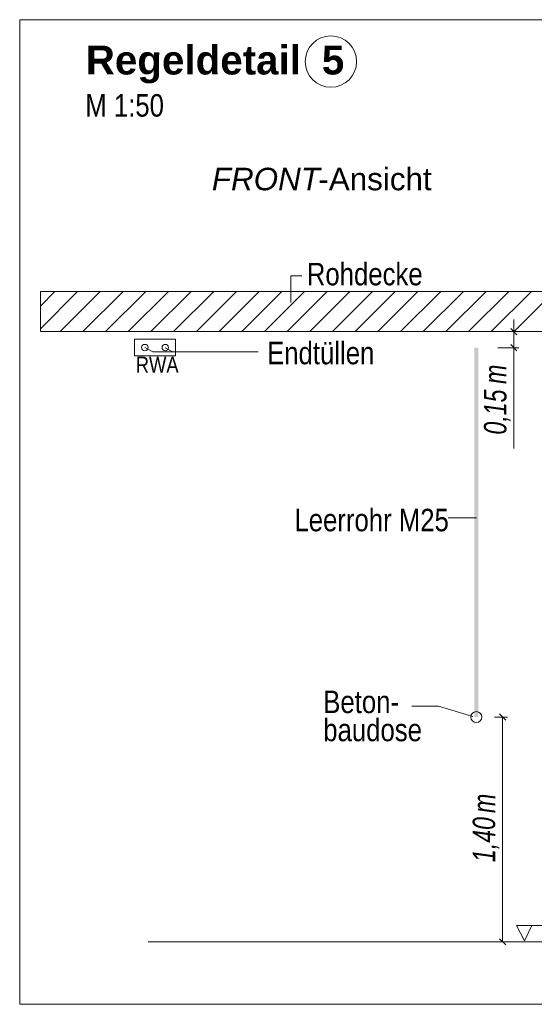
# Model space of a CAD drawing. Extents: x -500 to 300, y 62 to 1162.
# Tile 241 of 256: x 124 to 156, y 968 to 1029. Entities that reach past the tile are written whole.
import ezdxf
from ezdxf.lldxf.tags import DXFTag

# ---------------------------------------------------------------- set-up
doc = ezdxf.new("R2010")
doc.units = 0
doc.layers.get('0').update_dxf_attribs({"lineweight": 13})
for name, color, linetype, lineweight, true_color in [('E_Aussparung Bemaßung-A06G93S68I', 5, 'Continuous', 9, 0x0000ff), ('E_Betonbaudose', 1, 'Continuous', 13, 0xff0000), ('E_Detail_Beschriftung', 7, 'Continuous', 13, 0x009900), ('E_Detail_Wandschraffur', 7, 'Continuous', 5, 0xc0c0c0), ('E_FT_RWA', 7, 'Continuous', 13, 0xe26e0e), ('E_Leerrohr Beschriftung', 1, 'Continuous', 9, 0xff0000)]:
    doc.layers.add(name, color=color, linetype=linetype, lineweight=lineweight, true_color=true_color)
doc.layers.add('E_Detail_Linie_Text_Bem', color=7, linetype='Continuous', lineweight=13)
doc.styles.get("Standard").update_dxf_attribs({"font": 'ARIALN.TTF'})
tags = doc.linetypes.add('fein_strichliert', pattern=[4, 1, -2, 1]).pattern_tags.tags
tags[8:9] = [DXFTag(74, 4), DXFTag(75, 0), DXFTag(340, '0'), DXFTag(46, 0.0), DXFTag(50, 0.0), DXFTag(44, 0.0), DXFTag(45, 0.0)]
tags[6:7] = [DXFTag(74, 4), DXFTag(75, 0), DXFTag(340, '0'), DXFTag(46, 0.0), DXFTag(50, 0.0), DXFTag(44, 0.0), DXFTag(45, 0.0)]
tags[4:5] = [DXFTag(74, 4), DXFTag(75, 0), DXFTag(340, '0'), DXFTag(46, 0.0), DXFTag(50, 0.0), DXFTag(44, 0.0), DXFTag(45, 0.0)]
tags = doc.linetypes.add('fein_strichliert-A06G93S58I', pattern=[4, 1, -2, 1]).pattern_tags.tags
tags[8:9] = [DXFTag(74, 4), DXFTag(75, 0), DXFTag(340, '0'), DXFTag(46, 0.0), DXFTag(50, 0.0), DXFTag(44, 0.0), DXFTag(45, 0.0)]
tags[6:7] = [DXFTag(74, 4), DXFTag(75, 0), DXFTag(340, '0'), DXFTag(46, 0.0), DXFTag(50, 0.0), DXFTag(44, 0.0), DXFTag(45, 0.0)]
tags[4:5] = [DXFTag(74, 4), DXFTag(75, 0), DXFTag(340, '0'), DXFTag(46, 0.0), DXFTag(50, 0.0), DXFTag(44, 0.0), DXFTag(45, 0.0)]

# ---------------------------------------------------------------- blocks, each defined once
blk = doc.blocks.new('Referenz-A06G93SG8I')
at = {"layer": 'E_Aussparung Bemaßung-A06G93S68I', "linetype": 'Continuous', "ltscale": 0.13}
for p, q in [((154.485, 1010.512), (154.485, 1002.473)), ((154.294, 1009.939), (154.676, 1009.557)), ((154.785, 1009.748), (153.485, 1009.748)), ((154.785, 1008.748), (153.485, 1008.748)), ((154.294, 1008.939), (154.676, 1008.557)), ((154.085, 985.748), (153.285, 985.748)), ((153.976, 985.557), (153.594, 985.939)), ((153.785, 985.748), (153.785, 971.748)), ((153.976, 971.557), (153.594, 971.939)), ((154.085, 971.748), (153.285, 971.748))]:
    blk.add_line(p, q, dxfattribs=at)
at = {"layer": 'E_Betonbaudose', "linetype": 'Continuous', "ltscale": 0.13}
for centre, radius in [((131.483, 1008.758), 0.2), ((132.758, 1008.758), 0.2), ((152.144, 985.748), 0.34)]:
    blk.add_circle(centre, radius, dxfattribs=at)
at = {"layer": 'E_Detail_Linie_Text_Bem', "linetype": 'fein_strichliert-A06G93S58I', "ltscale": 0.65}
for p, q in [((186.453, 1029.175), (123.683, 1029.175)), ((123.683, 1029.175), (123.683, 967.858)), ((123.683, 967.858), (183.426, 967.858))]:
    blk.add_line(p, q, dxfattribs=at)
at = {"layer": 'E_Detail_Linie_Text_Bem', "color": 0, "linetype": 'Continuous', "ltscale": 0.13}
for p, q in [((140.574, 1011.568), (140.574, 1013.216)), ((140.574, 1013.216), (141.261, 1013.216)), ((131.973, 1008.487), (131.483, 1008.758)), ((133.23, 1008.487), (132.758, 1008.748)), ((131.973, 1008.487), (138.542, 1008.487)), ((150.379, 998.162), (152.164, 998.162)), ((148.117, 986.422), (149.777, 986.422)), ((149.777, 986.422), (151.929, 985.78)), ((155.152, 971.814), (154.643, 972.763)), ((154.643, 972.763), (157.327, 972.763)), ((155.61, 972.767), (155.152, 971.814))]:
    blk.add_line(p, q, dxfattribs=at)
at = {"layer": 'E_Detail_Linie_Text_Bem', "linetype": 'Continuous', "ltscale": 0.13}
for p, q in [((176.3, 1012.248), (124.973, 1012.248)), ((124.973, 1012.248), (124.973, 1009.748)), ((124.973, 1009.748), (135.365, 1009.748)), ((124.973, 1009.748), (173.8, 1009.748)), ((135.365, 1009.748), (176.3, 1009.748)), ((131.699, 971.748), (168.712, 971.748))]:
    blk.add_line(p, q, dxfattribs=at)
blk.add_solid([(152.269, 1008.749), (152.269, 985.748), (152.019, 1008.747), (152.019, 985.748)], dxfattribs=at)
at = {"layer": 'E_Detail_Wandschraffur', "linetype": 'ByBlock', "ltscale": 0.13}
for p, q in [((124.973, 1009.926), (127.294, 1012.248)), ((127.623, 1009.748), (130.123, 1012.248)), ((130.451, 1009.748), (132.951, 1012.248)), ((133.28, 1009.748), (135.78, 1012.248)), ((136.108, 1009.748), (138.608, 1012.248)), ((138.936, 1009.748), (141.436, 1012.248)), ((141.765, 1009.748), (144.265, 1012.248)), ((144.593, 1009.748), (147.093, 1012.248)), ((147.422, 1009.748), (149.922, 1012.248)), ((150.25, 1009.748), (152.75, 1012.248)), ((153.079, 1009.748), (155.579, 1012.248))]:
    blk.add_line(p, q, dxfattribs=at)
at = {"layer": 'E_Detail_Wandschraffur', "linetype": 'fein_strichliert', "ltscale": 0.13}
for p, q in [((124.973, 1011.341), (125.88, 1012.248)), ((126.208, 1009.748), (128.708, 1012.248)), ((129.037, 1009.748), (131.537, 1012.248)), ((131.865, 1009.748), (134.365, 1012.248)), ((134.694, 1009.748), (137.194, 1012.248)), ((137.522, 1009.748), (140.022, 1012.248)), ((140.351, 1009.748), (142.851, 1012.248)), ((143.179, 1009.748), (145.679, 1012.248)), ((146.007, 1009.748), (148.507, 1012.248)), ((148.836, 1009.748), (151.336, 1012.248)), ((151.664, 1009.748), (154.164, 1012.248)), ((154.493, 1009.748), (156.993, 1012.248))]:
    blk.add_line(p, q, dxfattribs=at)
at = {"layer": 'E_FT_RWA', "linetype": 'Continuous', "ltscale": 0.13}
for p, q in [((130.846, 1009.283), (133.396, 1009.283)), ((130.846, 1008.233), (130.846, 1009.283)), ((133.396, 1008.233), (133.396, 1009.283)), ((130.846, 1008.233), (133.396, 1008.233))]:
    blk.add_line(p, q, dxfattribs=at)
at = {"layer": 'E_Leerrohr Beschriftung', "linetype": 'Continuous', "ltscale": 0.13}
blk.add_circle((143.082, 1026.568), 1.6, dxfattribs=at)
at = {"layer": 'E_Aussparung Bemaßung-A06G93S68I', "linetype": 'Continuous', "ltscale": 0.13, "char_height": 1.4, "attachment_point": 1, "rotation": 90}
for s, insert in [('{\\W0.9;\\fArial Narrow|b0|i1;m}', (152.619, 1006.489)), ('{\\W0.9;\\fArial Narrow|b0|i1;0,15 }', (152.619, 1003.335)), ('{\\W0.9;\\fArial Narrow|b0|i1;m}', (151.919, 979.769)), ('{\\W0.9;\\fArial Narrow|b0|i1;1,40 }', (151.919, 976.711))]:
    blk.add_mtext(s, dxfattribs=dict(at, insert=insert))
at = {"layer": 'E_Detail_Beschriftung', "color": 1, "linetype": 'Continuous', "lineweight": 35, "ltscale": 0.35, "true_color": 0xff0000, "char_height": 1.8, "attachment_point": 1}
for s, insert in [('{\\fArial|b1|i0;Regeldetail}', (127.801, 1027.563)), ('{\\fArial|b1|i0;5}', (142.515, 1027.563))]:
    blk.add_mtext(s, dxfattribs=dict(at, insert=insert))
at = {"layer": 'E_Detail_Beschriftung', "linetype": 'Continuous', "ltscale": 0.13, "char_height": 1.4, "attachment_point": 1}
for s, insert in [('{\\fArial Narrow;M 1:50}', (127.771, 1024.539)), ('{\\fArial Narrow;Rohdecke}', (141.578, 1014.033)), ('{\\fArial Narrow;Endtüllen}', (139.102, 1009.117)), ('{\\fArial Narrow;Leerrohr M25}', (140.806, 998.717)), ('{\\fArial Narrow;Beton-}', (142.603, 987.393)), ('{\\fArial Narrow;baudose}', (142.603, 985.643))]:
    blk.add_mtext(s, dxfattribs=dict(at, insert=insert))
at = {"layer": 'E_Detail_Beschriftung', "linetype": 'Continuous', "lineweight": -2, "ltscale": 0.25, "char_height": 1.4, "attachment_point": 1}
for s, insert in [('{\\fArial|b0|i1;FRONT}', (135.661, 1019.953)), ('{\\fArial;-Ansicht}', (142.297, 1019.953))]:
    blk.add_mtext(s, dxfattribs=dict(at, insert=insert))
at = {"layer": 'E_FT_RWA', "linetype": 'ByBlock', "ltscale": 0.13, "insert": (130.917, 1008.187), "char_height": 1, "attachment_point": 1}
blk.add_mtext('{\\fArial Narrow;RWA}', dxfattribs=at)

msp = doc.modelspace()

# ---------------------------------------------------------------- block references
at = {"color": 8, "lineweight": 25, "ltscale": 0.25, "true_color": 0x808080}
msp.add_blockref('Referenz-A06G93SG8I', (0, 0), dxfattribs=at)

doc.saveas('drawing.dxf')
